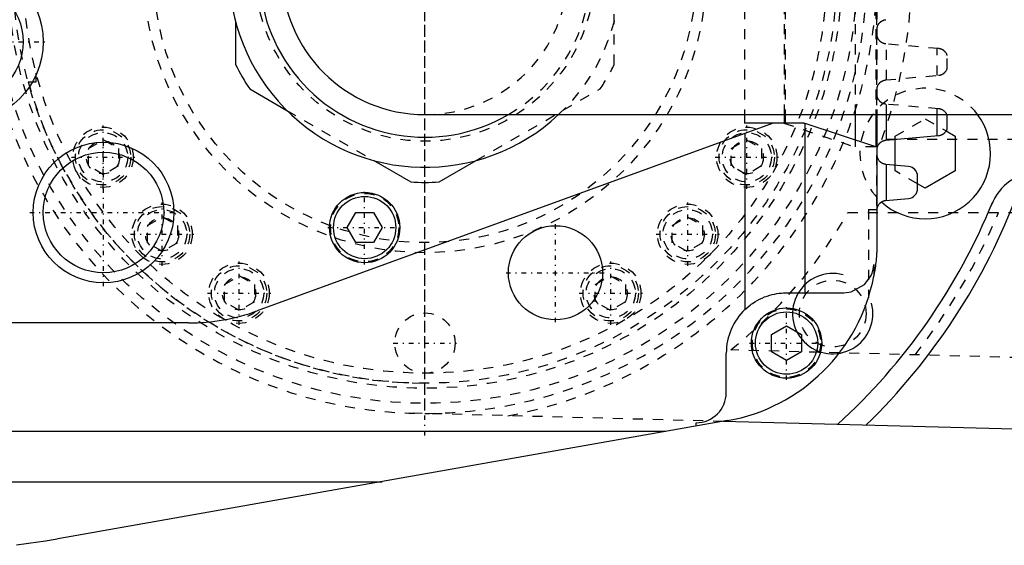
# Model space of a CAD drawing. Extents: x -342 to 171, y -70 to 70.
# Tile 3 of 8: x -210 to -112, y -57 to -5. Entities that reach past the tile are written whole.
import ezdxf

# ---------------------------------------------------------------- set-up
doc = ezdxf.new("R2010")
doc.units = 0
doc.linetypes.add('CENTER', pattern=[1.5, 0.45, -0.5, 0.05, -0.5])
doc.linetypes.add('DASHED', pattern=[2, 1, -1])
for name, color, linetype in [('AM_0', 7, 'CONTINUOUS'), ('AM_10', 7, 'CONTINUOUS'), ('AM_3', 7, 'DASHED'), ('AM_7', 7, 'CENTER')]:
    doc.layers.add(name, color=color, linetype=linetype)

msp = doc.modelspace()

# ---------------------------------------------------------------- linework, layer by layer
at = {"layer": 'AM_0', "color": 7, "linetype": 'CONTINUOUS'}
for p, q in [((-188.85, -4.993), (-188.85, -9.256)), ((-187.441, -11.696), (-183.749, -13.828)), ((-170, -14.25), (-65.45, -14.25)), ((-138.197, -14.25), (-138.197, -15.1)), ((-134.203, -15.1), (-134.203, -14.25)), ((-134.144, -14.25), (-134.144, -15.1)), ((-127.139, -16.803), (-127.139, -14.25)), ((-125.123, -14.25), (-125.123, -17.475)), ((-125, -14.25), (-125, -27)), ((-124.035, -16.79), (-124.035, -14.25)), ((-119, -16.345), (-119, -14.25)), ((-118, -15.649), (-118, -14.358)), ((-135.329, -15.1), (-186.686, -33.793)), ((-132.559, -15.1), (-138.197, -15.1)), ((-132.144, -32), (-132.144, -15.133)), ((-125.123, -17.475), (-132.144, -15.133)), ((-138.136, -16.122), (-138.136, -33.653)), ((-124.114, -16.797), (-118.862, -16.333)), ((-118.104, -15.871), (-117.196, -16.395)), ((-117.196, -16.395), (-117.196, -19.859)), ((-123.196, -19.287), (-123.196, -16.716)), ((-124.98, -18.26), (-124.98, -17.891)), ((-175.101, -18.821), (-171.409, -20.953)), ((-168.591, -20.953), (-164.899, -18.821)), ((-121.863, -19.404), (-124.113, -19.206)), ((-124.035, -22.787), (-124.035, -19.213)), ((-120.95, -21.6), (-120.95, -20.4)), ((-117.196, -19.859), (-120.196, -21.591)), ((-120.196, -21.591), (-120.95, -21.156)), ((-124.113, -22.794), (-121.863, -22.596)), ((-177.732, -25.5), (-176.866, -24)), ((-176.866, -24), (-175.134, -24)), ((-175.134, -24), (-174.268, -25.5)), ((-124.979, -23.7), (-125.001, -23.7)), ((-176.866, -27), (-177.732, -25.5)), ((-174.268, -25.5), (-175.134, -27)), ((-175.134, -27), (-176.866, -27)), ((-125.314, -29.163), (-125.314, -30.35)), ((-134, -32), (-128.31, -32)), ((-193.53, -35), (-233, -35)), ((-135.5, -36.134), (-134, -35.268)), ((-134, -35.268), (-132.5, -36.134)), ((-135.5, -37.866), (-135.5, -36.134)), ((-132.5, -36.134), (-132.5, -37.866)), ((-140, -41.94), (-140, -38)), ((-134, -38.732), (-135.5, -37.866)), ((-132.5, -37.866), (-134, -38.732)), ((-139.867, -44.725), (-206.349, -56.476)), ((-143, -45.279), (-143, -44.94)), ((-1.284, -48.483), (-140.3, -44.802)), ((-146.023, -45.813), (-254.215, -45.813)), ((-267.141, -50.806), (-174.273, -50.806))]:
    msp.add_line(p, q, dxfattribs=at)
for points in [[(-118, -14.358, 0), (-118, -14.358, 0), (-118, -14.357, 0), (-118.001, -14.355, 0), (-118.002, -14.353, 0), (-118.002, -14.352, 0), (-118.003, -14.348, 0), (-118.005, -14.344, 0), (-118.007, -14.339, 0), (-118.009, -14.333, 0), (-118.011, -14.327, 0), (-118.012, -14.324, 0), (-118.013, -14.32, 0), (-118.016, -14.313, 0), (-118.019, -14.306, 0), (-118.022, -14.298, 0), (-118.025, -14.29, 0), (-118.028, -14.282, 0), (-118.03, -14.278, 0), (-118.032, -14.273, 0), (-118.036, -14.264, 0), (-118.04, -14.255, 0), (-118.042, -14.251, 0)], [(-132.144, -15.133, 0), (-132.147, -15.133, 0), (-132.155, -15.131, 0), (-132.164, -15.129, 0), (-132.17, -15.128, 0), (-132.176, -15.127, 0), (-132.189, -15.125, 0), (-132.205, -15.123, 0), (-132.222, -15.121, 0), (-132.241, -15.119, 0), (-132.263, -15.117, 0), (-132.274, -15.117, 0), (-132.286, -15.116, 0), (-132.311, -15.114, 0), (-132.338, -15.112, 0), (-132.367, -15.11, 0), (-132.397, -15.108, 0), (-132.43, -15.106, 0), (-132.447, -15.105, 0), (-132.464, -15.105, 0), (-132.501, -15.103, 0), (-132.539, -15.101, 0), (-132.559, -15.1, 0)], [(-118.862, -16.333, 0), (-118.854, -16.332, 0), (-118.839, -16.331, 0), (-118.823, -16.329, 0), (-118.816, -16.328, 0), (-118.808, -16.327, 0), (-118.793, -16.325, 0), (-118.777, -16.322, 0), (-118.762, -16.319, 0), (-118.747, -16.316, 0), (-118.732, -16.313, 0), (-118.724, -16.311, 0), (-118.717, -16.309, 0), (-118.702, -16.306, 0), (-118.688, -16.302, 0), (-118.673, -16.298, 0), (-118.659, -16.294, 0), (-118.644, -16.289, 0), (-118.637, -16.287, 0), (-118.63, -16.284, 0), (-118.616, -16.28, 0), (-118.602, -16.275, 0), (-118.595, -16.272, 0), (-118.588, -16.269, 0), (-118.575, -16.264, 0), (-118.562, -16.258, 0), (-118.555, -16.256, 0), (-118.548, -16.253, 0), (-118.535, -16.247, 0), (-118.523, -16.241, 0), (-118.51, -16.235, 0), (-118.498, -16.229, 0), (-118.485, -16.223, 0), (-118.479, -16.219, 0), (-118.473, -16.216, 0), (-118.462, -16.21, 0), (-118.45, -16.203, 0), (-118.439, -16.196, 0), (-118.428, -16.19, 0), (-118.417, -16.183, 0), (-118.411, -16.179, 0), (-118.406, -16.176, 0), (-118.395, -16.169, 0), (-118.384, -16.162, 0), (-118.374, -16.154, 0), (-118.364, -16.147, 0), (-118.354, -16.14, 0), (-118.348, -16.136, 0), (-118.344, -16.132, 0), (-118.334, -16.124, 0), (-118.324, -16.117, 0), (-118.314, -16.109, 0), (-118.305, -16.101, 0), (-118.296, -16.093, 0), (-118.291, -16.089, 0), (-118.287, -16.085, 0), (-118.278, -16.077, 0), (-118.269, -16.069, 0), (-118.239, -16.04, 0), (-118.215, -16.015, 0), (-118.192, -15.99, 0), (-118.151, -15.938, 0), (-118.115, -15.886, 0), (-118.083, -15.836, 0), (-118.057, -15.788, 0), (-118.045, -15.761, 0), (-118.041, -15.754, 0), (-118.038, -15.747, 0), (-118.036, -15.743, 0), (-118.035, -15.74, 0), (-118.032, -15.733, 0), (-118.029, -15.726, 0), (-118.027, -15.723, 0), (-118.026, -15.719, 0), (-118.023, -15.713, 0), (-118.021, -15.707, 0), (-118.02, -15.704, 0), (-118.018, -15.701, 0), (-118.016, -15.695, 0), (-118.014, -15.689, 0), (-118.012, -15.684, 0), (-118.01, -15.679, 0), (-118.009, -15.674, 0), (-118.008, -15.672, 0), (-118.007, -15.67, 0), (-118.005, -15.665, 0), (-118.004, -15.662, 0), (-118.003, -15.658, 0), (-118.002, -15.656, 0), (-118.001, -15.653, 0), (-118.001, -15.652, 0), (-118.001, -15.651, 0), (-118, -15.65, 0), (-118, -15.649, 0), (-118, -15.649, 0)], [(-124.98, -17.891, 0), (-124.981, -17.884, 0), (-124.983, -17.871, 0), (-124.984, -17.857, 0), (-124.985, -17.85, 0), (-124.986, -17.843, 0), (-124.987, -17.828, 0), (-124.988, -17.814, 0), (-124.989, -17.799, 0), (-124.99, -17.783, 0), (-124.99, -17.768, 0), (-124.99, -17.76, 0), (-124.99, -17.751, 0), (-124.99, -17.735, 0), (-124.989, -17.72, 0), (-124.989, -17.705, 0), (-124.988, -17.69, 0), (-124.987, -17.675, 0), (-124.986, -17.668, 0), (-124.986, -17.661, 0), (-124.984, -17.647, 0), (-124.982, -17.633, 0), (-124.982, -17.626, 0), (-124.981, -17.619, 0), (-124.979, -17.606, 0), (-124.976, -17.592, 0), (-124.975, -17.586, 0), (-124.974, -17.579, 0), (-124.972, -17.566, 0), (-124.969, -17.553, 0), (-124.966, -17.54, 0), (-124.963, -17.527, 0), (-124.96, -17.514, 0), (-124.958, -17.508, 0), (-124.956, -17.502, 0), (-124.953, -17.489, 0), (-124.949, -17.476, 0), (-124.945, -17.464, 0), (-124.941, -17.452, 0), (-124.937, -17.439, 0), (-124.935, -17.433, 0), (-124.933, -17.427, 0), (-124.928, -17.414, 0), (-124.924, -17.402, 0), (-124.906, -17.36, 0), (-124.87, -17.288, 0), (-124.828, -17.219, 0), (-124.805, -17.186, 0), (-124.801, -17.18, 0), (-124.792, -17.17, 0), (-124.784, -17.159, 0), (-124.78, -17.154, 0), (-124.776, -17.148, 0), (-124.767, -17.138, 0), (-124.758, -17.127, 0), (-124.749, -17.117, 0), (-124.74, -17.107, 0), (-124.731, -17.097, 0), (-124.726, -17.092, 0), (-124.721, -17.087, 0), (-124.712, -17.077, 0), (-124.702, -17.068, 0), (-124.692, -17.058, 0), (-124.682, -17.048, 0), (-124.672, -17.039, 0), (-124.666, -17.034, 0), (-124.661, -17.03, 0), (-124.65, -17.02, 0), (-124.639, -17.011, 0), (-124.628, -17.002, 0), (-124.616, -16.993, 0), (-124.605, -16.984, 0), (-124.599, -16.98, 0), (-124.593, -16.975, 0), (-124.58, -16.966, 0), (-124.568, -16.958, 0), (-124.555, -16.95, 0), (-124.543, -16.941, 0), (-124.53, -16.933, 0), (-124.523, -16.929, 0), (-124.516, -16.925, 0), (-124.503, -16.918, 0), (-124.49, -16.91, 0), (-124.476, -16.903, 0), (-124.462, -16.896, 0), (-124.448, -16.889, 0), (-124.441, -16.885, 0), (-124.434, -16.882, 0), (-124.419, -16.875, 0), (-124.405, -16.869, 0), (-124.397, -16.866, 0), (-124.39, -16.863, 0), (-124.375, -16.857, 0), (-124.36, -16.851, 0), (-124.352, -16.849, 0), (-124.345, -16.846, 0), (-124.33, -16.841, 0), (-124.314, -16.836, 0), (-124.299, -16.831, 0), (-124.283, -16.827, 0), (-124.267, -16.823, 0), (-124.259, -16.821, 0), (-124.251, -16.819, 0), (-124.236, -16.815, 0), (-124.22, -16.812, 0), (-124.204, -16.809, 0), (-124.187, -16.806, 0), (-124.171, -16.803, 0), (-124.163, -16.802, 0), (-124.155, -16.801, 0), (-124.139, -16.799, 0), (-124.123, -16.797, 0), (-124.114, -16.797, 0)], [(-124.113, -19.206, 0), (-124.12, -19.206, 0), (-124.135, -19.204, 0), (-124.149, -19.202, 0), (-124.157, -19.202, 0), (-124.164, -19.201, 0), (-124.178, -19.198, 0), (-124.193, -19.196, 0), (-124.207, -19.193, 0), (-124.222, -19.19, 0), (-124.236, -19.187, 0), (-124.243, -19.186, 0), (-124.25, -19.184, 0), (-124.264, -19.181, 0), (-124.278, -19.177, 0), (-124.292, -19.173, 0), (-124.306, -19.169, 0), (-124.32, -19.165, 0), (-124.327, -19.162, 0), (-124.334, -19.16, 0), (-124.347, -19.155, 0), (-124.361, -19.151, 0), (-124.368, -19.148, 0), (-124.374, -19.145, 0), (-124.388, -19.14, 0), (-124.401, -19.135, 0), (-124.407, -19.132, 0), (-124.414, -19.129, 0), (-124.427, -19.123, 0), (-124.44, -19.117, 0), (-124.452, -19.111, 0), (-124.465, -19.105, 0), (-124.477, -19.098, 0), (-124.483, -19.095, 0), (-124.489, -19.092, 0), (-124.501, -19.085, 0), (-124.513, -19.078, 0), (-124.525, -19.071, 0), (-124.537, -19.063, 0), (-124.548, -19.056, 0), (-124.554, -19.052, 0), (-124.56, -19.049, 0), (-124.571, -19.041, 0), (-124.582, -19.033, 0), (-124.593, -19.025, 0), (-124.603, -19.018, 0), (-124.614, -19.009, 0), (-124.619, -19.005, 0), (-124.624, -19.001, 0), (-124.634, -18.993, 0), (-124.644, -18.985, 0), (-124.654, -18.976, 0), (-124.663, -18.968, 0), (-124.673, -18.96, 0), (-124.677, -18.955, 0), (-124.682, -18.951, 0), (-124.691, -18.942, 0), (-124.7, -18.934, 0), (-124.708, -18.925, 0), (-124.717, -18.916, 0), (-124.725, -18.907, 0), (-124.73, -18.903, 0), (-124.734, -18.898, 0), (-124.742, -18.889, 0), (-124.75, -18.88, 0), (-124.754, -18.875, 0), (-124.777, -18.847, 0), (-124.82, -18.787, 0), (-124.859, -18.725, 0), (-124.892, -18.66, 0), (-124.909, -18.621, 0), (-124.913, -18.61, 0), (-124.917, -18.599, 0), (-124.92, -18.593, 0), (-124.922, -18.588, 0), (-124.926, -18.576, 0), (-124.93, -18.565, 0), (-124.933, -18.554, 0), (-124.937, -18.542, 0), (-124.941, -18.531, 0), (-124.942, -18.525, 0), (-124.944, -18.519, 0), (-124.947, -18.508, 0), (-124.95, -18.496, 0), (-124.952, -18.49, 0), (-124.953, -18.484, 0), (-124.956, -18.473, 0), (-124.959, -18.461, 0), (-124.96, -18.455, 0), (-124.961, -18.449, 0), (-124.963, -18.437, 0), (-124.966, -18.425, 0), (-124.968, -18.412, 0), (-124.97, -18.4, 0), (-124.971, -18.387, 0), (-124.972, -18.381, 0), (-124.973, -18.375, 0), (-124.974, -18.362, 0), (-124.976, -18.349, 0), (-124.977, -18.336, 0), (-124.978, -18.323, 0), (-124.979, -18.309, 0), (-124.979, -18.302, 0), (-124.979, -18.295, 0), (-124.98, -18.281, 0), (-124.98, -18.267, 0), (-124.98, -18.26, 0)], [(-124.979, -23.7, 0), (-124.979, -23.693, 0), (-124.978, -23.68, 0), (-124.977, -23.667, 0), (-124.977, -23.661, 0), (-124.976, -23.654, 0), (-124.975, -23.642, 0), (-124.974, -23.629, 0), (-124.972, -23.617, 0), (-124.97, -23.605, 0), (-124.968, -23.593, 0), (-124.968, -23.587, 0), (-124.967, -23.581, 0), (-124.964, -23.569, 0), (-124.962, -23.557, 0), (-124.96, -23.545, 0), (-124.957, -23.534, 0), (-124.955, -23.522, 0), (-124.953, -23.516, 0), (-124.952, -23.511, 0), (-124.949, -23.499, 0), (-124.946, -23.488, 0), (-124.944, -23.482, 0), (-124.943, -23.477, 0), (-124.939, -23.465, 0), (-124.936, -23.454, 0), (-124.934, -23.449, 0), (-124.932, -23.443, 0), (-124.929, -23.432, 0), (-124.925, -23.421, 0), (-124.91, -23.383, 0), (-124.881, -23.319, 0), (-124.848, -23.256, 0), (-124.809, -23.196, 0), (-124.766, -23.139, 0), (-124.743, -23.112, 0), (-124.718, -23.085, 0), (-124.689, -23.055, 0), (-124.68, -23.047, 0), (-124.671, -23.039, 0), (-124.666, -23.035, 0), (-124.662, -23.031, 0), (-124.652, -23.022, 0), (-124.643, -23.014, 0), (-124.633, -23.006, 0), (-124.623, -22.998, 0), (-124.613, -22.99, 0), (-124.608, -22.986, 0), (-124.603, -22.982, 0), (-124.593, -22.975, 0), (-124.582, -22.967, 0), (-124.572, -22.96, 0), (-124.561, -22.952, 0), (-124.55, -22.945, 0), (-124.544, -22.941, 0), (-124.539, -22.938, 0), (-124.527, -22.931, 0), (-124.516, -22.924, 0), (-124.504, -22.917, 0), (-124.492, -22.91, 0), (-124.481, -22.904, 0), (-124.475, -22.9, 0), (-124.469, -22.897, 0), (-124.456, -22.891, 0), (-124.444, -22.885, 0), (-124.432, -22.879, 0), (-124.419, -22.873, 0), (-124.406, -22.868, 0), (-124.4, -22.865, 0), (-124.394, -22.862, 0), (-124.381, -22.857, 0), (-124.368, -22.852, 0), (-124.361, -22.85, 0), (-124.355, -22.847, 0), (-124.341, -22.843, 0), (-124.328, -22.838, 0), (-124.321, -22.836, 0), (-124.315, -22.834, 0), (-124.301, -22.83, 0), (-124.288, -22.826, 0), (-124.274, -22.822, 0), (-124.26, -22.818, 0), (-124.246, -22.815, 0), (-124.24, -22.813, 0), (-124.233, -22.812, 0), (-124.219, -22.809, 0), (-124.205, -22.806, 0), (-124.191, -22.804, 0), (-124.177, -22.801, 0), (-124.163, -22.799, 0), (-124.156, -22.798, 0), (-124.148, -22.797, 0), (-124.134, -22.796, 0), (-124.12, -22.794, 0), (-124.113, -22.794, 0)], [(-125, -27, 0), (-125, -27.016, 0), (-125, -27.047, 0), (-125, -27.078, 0), (-125, -27.094, 0), (-125, -27.109, 0), (-125.001, -27.14, 0), (-125.001, -27.172, 0), (-125.001, -27.203, 0), (-125.002, -27.234, 0), (-125.002, -27.265, 0), (-125.002, -27.281, 0), (-125.002, -27.296, 0), (-125.003, -27.328, 0), (-125.004, -27.359, 0), (-125.004, -27.39, 0), (-125.005, -27.421, 0), (-125.006, -27.452, 0), (-125.006, -27.468, 0), (-125.006, -27.484, 0), (-125.007, -27.515, 0), (-125.008, -27.546, 0), (-125.009, -27.561, 0), (-125.009, -27.577, 0), (-125.01, -27.608, 0), (-125.011, -27.639, 0), (-125.012, -27.655, 0), (-125.012, -27.671, 0), (-125.014, -27.702, 0), (-125.015, -27.733, 0), (-125.016, -27.764, 0), (-125.018, -27.795, 0), (-125.019, -27.826, 0), (-125.02, -27.842, 0), (-125.02, -27.858, 0), (-125.022, -27.889, 0), (-125.024, -27.92, 0), (-125.025, -27.951, 0), (-125.027, -27.982, 0), (-125.029, -28.013, 0), (-125.029, -28.029, 0), (-125.03, -28.045, 0), (-125.032, -28.076, 0), (-125.034, -28.107, 0), (-125.036, -28.138, 0), (-125.038, -28.169, 0), (-125.04, -28.2, 0), (-125.041, -28.216, 0), (-125.042, -28.231, 0), (-125.044, -28.263, 0), (-125.047, -28.294, 0), (-125.055, -28.403, 0), (-125.07, -28.589, 0), (-125.079, -28.682, 0), (-125.088, -28.775, 0), (-125.107, -28.962, 0), (-125.129, -29.148, 0), (-125.152, -29.333, 0), (-125.177, -29.519, 0), (-125.204, -29.704, 0), (-125.219, -29.797, 0), (-125.233, -29.889, 0), (-125.264, -30.074, 0), (-125.297, -30.258, 0), (-125.314, -30.35, 0)], [(-128.31, -32, 0), (-127.56, -31.905, 0), (-126.247, -31.178, 0), (-125.703, -30.485, 0), (-125.588, -30.26, 0), (-125.491, -30.027, 0), (-125.45, -29.907, 0), (-125.415, -29.786, 0), (-125.38, -29.643, 0), (-125.371, -29.602, 0), (-125.363, -29.56, 0), (-125.359, -29.539, 0), (-125.355, -29.519, 0), (-125.348, -29.477, 0), (-125.342, -29.436, 0), (-125.336, -29.394, 0), (-125.331, -29.352, 0), (-125.326, -29.31, 0), (-125.324, -29.289, 0), (-125.322, -29.268, 0), (-125.32, -29.244, 0), (-125.319, -29.237, 0), (-125.319, -29.23, 0), (-125.319, -29.226, 0), (-125.318, -29.223, 0), (-125.318, -29.216, 0), (-125.317, -29.209, 0), (-125.317, -29.202, 0), (-125.316, -29.195, 0), (-125.316, -29.188, 0), (-125.316, -29.184, 0), (-125.315, -29.181, 0), (-125.315, -29.174, 0), (-125.315, -29.167, 0), (-125.314, -29.163, 0)], [(-138.136, -33.653, 0), (-138.036, -33.56, 0), (-137.831, -33.383, 0), (-137.62, -33.215, 0), (-137.513, -33.136, 0), (-137.403, -33.058, 0), (-137.173, -32.908, 0), (-136.934, -32.766, 0), (-136.687, -32.635, 0), (-136.434, -32.516, 0), (-136.179, -32.41, 0), (-136.051, -32.361, 0), (-135.923, -32.317, 0), (-135.671, -32.237, 0), (-135.423, -32.171, 0), (-135.183, -32.118, 0), (-134.954, -32.076, 0), (-134.731, -32.045, 0), (-134.622, -32.032, 0), (-134.514, -32.022, 0), (-134.303, -32.008, 0), (-134.099, -32.001, 0), (-134, -32, 0)], [(-206.349, -56.476, 0), (-206.827, -56.559, 0), (-207.785, -56.719, 0), (-208.744, -56.869, 0), (-209.224, -56.941, 0), (-209.704, -57.01, 0), (-210.665, -57.142, 0)]]:
    msp.add_polyline3d(points, dxfattribs=at)
for centre, radius in [((-216, -7), 8), ((-216, -7), 6), ((-202, -24), 7), ((-202, -24), 6), ((-176, -25.5), 3.5), ((-176, -25.5), 3.1), ((-157, -30), 4.689), ((-134, -37), 3.5), ((-134, -37), 3.1)]:
    msp.add_circle(centre, radius, dxfattribs=at)
for centre, radius, start, end in [((-170, 0), 19.5, 46.95092, 313.04908), ((-170, 0), 16.5, 59.72736, 300.27264), ((-170, 0), 14.25, 90, 270), ((-170, 0), 21, 206.15315, 213.84685), ((-120.196, -18.127), 6.5, 227.88292, 36.61763), ((-121.95, -20.4), 1, 0, 84.98547), ((-108.92, -25), 5, 90, 159.20634), ((-170, 0), 21, 266.15315, 273.84685), ((-170, 0), 63, 314.18338, 339.56122), ((-121.95, -21.6), 1, 275.01453, 0), ((-170, 0), 61, 312.32031, 337.86087), ((-143, -27), 18, 280.02335, 349.27471), ((-193.53, -15), 20, 270, 290.01097), ((-134, -38), 6, 133.5733, 180), ((-143, -41.94), 3, 270, 0)]:
    msp.add_arc(centre, radius, start, end, dxfattribs=at)
at = {"layer": 'AM_10', "color": 7, "linetype": 'CONTINUOUS'}
msp.add_arc((-129.4, -34.068), 4, 75, 15, dxfattribs=at)
at = {"layer": 'AM_3', "color": 6, "linetype": 'DASHED'}
for p, q in [((-125.035, 23.7), (-125.035, -23.7)), ((-125.035, 23.7), (-125.035, -23.7)), ((-138.197, 14.25), (-138.197, -14.25)), ((-134.203, -14.25), (-134.203, 14.25)), ((-134.144, 14.25), (-134.144, -14.25)), ((-127.139, -14.25), (-127.139, 14.25)), ((-125.123, 14.25), (-125.123, -14.25)), ((-125, 14.25), (-125, -14.25)), ((-151.15, -9.256), (-151.15, 9.256)), ((-188.85, 4.993), (-188.85, -4.993)), ((-124.98, -6.392), (-124.98, -5.891)), ((-118.862, -7.674), (-124.114, -7.21)), ((-124.035, -10.79), (-124.035, -7.217)), ((-119, -10.345), (-119, -7.662)), ((-118, -9.649), (-118, -8.358)), ((-208.7, -11), (-208.7, -10.115)), ((-124.114, -10.797), (-118.862, -10.333)), ((-209.497, -11), (-208.7, -11)), ((-164.899, -18.821), (-152.559, -11.696)), ((-124.98, -12.392), (-124.98, -11.891)), ((-118.862, -13.674), (-124.114, -13.21)), ((-124.035, -14.25), (-124.035, -13.217)), ((-119, -14.25), (-119, -13.662)), ((-183.749, -13.828), (-175.101, -18.821)), ((-123.196, -16.395), (-120.196, -14.663)), ((-120.196, -14.663), (-118.104, -15.871)), ((-134.26, -15.1), (-127.139, -17.475)), ((-123.196, -16.716), (-123.196, -16.395)), ((-203.5, -17.634), (-202, -16.768)), ((-203.5, -19.366), (-203.5, -17.634)), ((-202, -16.768), (-200.5, -17.634)), ((-200.5, -17.634), (-200.5, -19.366)), ((-139.5, -17.634), (-138, -16.768)), ((-139.5, -19.366), (-139.5, -17.634)), ((-138, -16.768), (-136.5, -17.634)), ((-136.5, -17.634), (-136.5, -19.366)), ((-127.139, -17.475), (-127.139, -16.803)), ((-125.123, -17.475), (-127.139, -17.475)), ((-69, -16.735), (-124.521, -16.735)), ((-202, -20.232), (-203.5, -19.366)), ((-200.5, -19.366), (-202, -20.232)), ((-138, -20.232), (-139.5, -19.366)), ((-136.5, -19.366), (-138, -20.232)), ((-123.196, -19.859), (-123.196, -19.287)), ((-120.95, -21.156), (-123.196, -19.859)), ((-197.621, -25.286), (-196.121, -24.42)), ((-196.121, -24.42), (-194.621, -25.286)), ((-145.379, -25.286), (-143.879, -24.42)), ((-143.879, -24.42), (-142.379, -25.286)), ((-127.903, -24.005), (-66.819, -24.005)), ((-125.855, -23.7), (-125.001, -23.7)), ((-125.855, -23.7), (-125.855, -32.483)), ((-197.621, -27.018), (-197.621, -25.286)), ((-194.621, -25.286), (-194.621, -27.018)), ((-145.379, -27.018), (-145.379, -25.286)), ((-142.379, -25.286), (-142.379, -27.018)), ((-196.121, -27.884), (-197.621, -27.018)), ((-194.621, -27.018), (-196.121, -27.884)), ((-143.879, -27.884), (-145.379, -27.018)), ((-142.379, -27.018), (-143.879, -27.884)), ((-189.963, -31.155), (-188.463, -30.289)), ((-188.463, -30.289), (-186.963, -31.155)), ((-153.037, -31.155), (-151.537, -30.289)), ((-151.537, -30.289), (-150.037, -31.155)), ((-189.963, -32.887), (-189.963, -31.155)), ((-186.963, -31.155), (-186.963, -32.887)), ((-153.037, -32.887), (-153.037, -31.155)), ((-150.037, -31.155), (-150.037, -32.887)), ((-188.463, -33.754), (-189.963, -32.887)), ((-186.963, -32.887), (-188.463, -33.754)), ((-151.537, -33.754), (-153.037, -32.887)), ((-150.037, -32.887), (-151.537, -33.754)), ((-58.777, -39.828), (-139.539, -37.69)), ((-140.3, -44.802), (-171.165, -43.985))]:
    msp.add_line(p, q, dxfattribs=at)
for points in [[(-124.98, -5.891, 0), (-124.981, -5.884, 0), (-124.983, -5.871, 0), (-124.984, -5.857, 0), (-124.985, -5.85, 0), (-124.986, -5.843, 0), (-124.987, -5.828, 0), (-124.988, -5.814, 0), (-124.989, -5.799, 0), (-124.99, -5.783, 0), (-124.99, -5.768, 0), (-124.99, -5.76, 0), (-124.99, -5.751, 0), (-124.99, -5.735, 0), (-124.989, -5.72, 0), (-124.989, -5.705, 0), (-124.988, -5.69, 0), (-124.987, -5.675, 0), (-124.986, -5.668, 0), (-124.986, -5.661, 0), (-124.984, -5.647, 0), (-124.982, -5.633, 0), (-124.982, -5.626, 0), (-124.981, -5.619, 0), (-124.979, -5.606, 0), (-124.976, -5.592, 0), (-124.975, -5.586, 0), (-124.974, -5.579, 0), (-124.972, -5.566, 0), (-124.969, -5.553, 0), (-124.966, -5.54, 0), (-124.963, -5.527, 0), (-124.96, -5.514, 0), (-124.958, -5.508, 0), (-124.956, -5.502, 0), (-124.953, -5.489, 0), (-124.949, -5.476, 0), (-124.945, -5.464, 0), (-124.941, -5.452, 0), (-124.937, -5.439, 0), (-124.935, -5.433, 0), (-124.933, -5.427, 0), (-124.928, -5.414, 0), (-124.924, -5.402, 0), (-124.906, -5.36, 0), (-124.87, -5.288, 0), (-124.828, -5.219, 0), (-124.805, -5.186, 0), (-124.801, -5.18, 0), (-124.792, -5.17, 0), (-124.784, -5.159, 0), (-124.78, -5.154, 0), (-124.776, -5.148, 0), (-124.767, -5.138, 0), (-124.758, -5.127, 0), (-124.749, -5.117, 0), (-124.74, -5.107, 0), (-124.731, -5.097, 0), (-124.726, -5.092, 0), (-124.721, -5.087, 0), (-124.712, -5.077, 0), (-124.702, -5.068, 0), (-124.692, -5.058, 0), (-124.682, -5.048, 0), (-124.672, -5.039, 0), (-124.666, -5.034, 0), (-124.661, -5.03, 0), (-124.65, -5.02, 0), (-124.639, -5.011, 0), (-124.628, -5.002, 0), (-124.616, -4.993, 0), (-124.605, -4.984, 0), (-124.599, -4.979, 0), (-124.593, -4.975, 0), (-124.58, -4.966, 0), (-124.568, -4.958, 0), (-124.555, -4.95, 0), (-124.543, -4.941, 0), (-124.53, -4.933, 0), (-124.523, -4.929, 0), (-124.516, -4.925, 0), (-124.503, -4.918, 0), (-124.49, -4.91, 0), (-124.476, -4.903, 0), (-124.462, -4.896, 0), (-124.448, -4.889, 0), (-124.441, -4.885, 0), (-124.434, -4.882, 0), (-124.419, -4.875, 0), (-124.405, -4.869, 0), (-124.397, -4.866, 0), (-124.39, -4.863, 0), (-124.375, -4.857, 0), (-124.36, -4.851, 0), (-124.352, -4.849, 0), (-124.345, -4.846, 0), (-124.329, -4.841, 0), (-124.314, -4.836, 0), (-124.299, -4.831, 0), (-124.283, -4.827, 0), (-124.267, -4.823, 0), (-124.259, -4.821, 0), (-124.251, -4.819, 0), (-124.236, -4.815, 0), (-124.22, -4.812, 0), (-124.204, -4.809, 0), (-124.187, -4.806, 0), (-124.171, -4.803, 0), (-124.163, -4.802, 0), (-124.155, -4.801, 0), (-124.139, -4.799, 0), (-124.123, -4.797, 0), (-124.114, -4.797, 0)], [(-124.114, -7.21, 0), (-124.121, -7.21, 0), (-124.135, -7.208, 0), (-124.148, -7.207, 0), (-124.155, -7.206, 0), (-124.161, -7.205, 0), (-124.175, -7.203, 0), (-124.188, -7.201, 0), (-124.201, -7.199, 0), (-124.215, -7.196, 0), (-124.228, -7.193, 0), (-124.234, -7.192, 0), (-124.241, -7.191, 0), (-124.254, -7.187, 0), (-124.267, -7.184, 0), (-124.28, -7.181, 0), (-124.293, -7.177, 0), (-124.306, -7.173, 0), (-124.312, -7.172, 0), (-124.319, -7.17, 0), (-124.331, -7.165, 0), (-124.344, -7.161, 0), (-124.35, -7.159, 0), (-124.357, -7.157, 0), (-124.369, -7.152, 0), (-124.381, -7.147, 0), (-124.387, -7.145, 0), (-124.394, -7.142, 0), (-124.406, -7.137, 0), (-124.418, -7.132, 0), (-124.43, -7.127, 0), (-124.442, -7.121, 0), (-124.453, -7.116, 0), (-124.459, -7.113, 0), (-124.465, -7.11, 0), (-124.476, -7.104, 0), (-124.488, -7.098, 0), (-124.499, -7.092, 0), (-124.51, -7.085, 0), (-124.521, -7.079, 0), (-124.526, -7.076, 0), (-124.532, -7.072, 0), (-124.543, -7.066, 0), (-124.553, -7.059, 0), (-124.564, -7.052, 0), (-124.574, -7.045, 0), (-124.584, -7.038, 0), (-124.589, -7.034, 0), (-124.594, -7.031, 0), (-124.604, -7.024, 0), (-124.614, -7.016, 0), (-124.623, -7.009, 0), (-124.633, -7.001, 0), (-124.642, -6.994, 0), (-124.647, -6.99, 0), (-124.651, -6.986, 0), (-124.66, -6.978, 0), (-124.669, -6.971, 0), (-124.698, -6.943, 0), (-124.722, -6.919, 0), (-124.745, -6.894, 0), (-124.788, -6.842, 0), (-124.828, -6.788, 0), (-124.863, -6.731, 0), (-124.894, -6.673, 0), (-124.92, -6.613, 0), (-124.932, -6.582, 0), (-124.943, -6.552, 0), (-124.954, -6.516, 0), (-124.957, -6.505, 0), (-124.959, -6.495, 0), (-124.961, -6.489, 0), (-124.962, -6.484, 0), (-124.965, -6.474, 0), (-124.967, -6.463, 0), (-124.969, -6.452, 0), (-124.971, -6.442, 0), (-124.974, -6.431, 0), (-124.975, -6.425, 0), (-124.976, -6.42, 0), (-124.977, -6.409, 0), (-124.979, -6.398, 0), (-124.98, -6.392, 0)], [(-118, -8.358, 0), (-118, -8.358, 0), (-118, -8.357, 0), (-118.001, -8.356, 0), (-118.001, -8.355, 0), (-118.001, -8.354, 0), (-118.002, -8.351, 0), (-118.003, -8.349, 0), (-118.004, -8.345, 0), (-118.005, -8.342, 0), (-118.007, -8.337, 0), (-118.008, -8.335, 0), (-118.009, -8.333, 0), (-118.01, -8.328, 0), (-118.012, -8.323, 0), (-118.014, -8.318, 0), (-118.016, -8.312, 0), (-118.018, -8.306, 0), (-118.02, -8.303, 0), (-118.021, -8.3, 0), (-118.023, -8.294, 0), (-118.026, -8.288, 0), (-118.027, -8.284, 0), (-118.029, -8.281, 0), (-118.032, -8.274, 0), (-118.035, -8.267, 0), (-118.036, -8.264, 0), (-118.038, -8.26, 0), (-118.041, -8.253, 0), (-118.045, -8.246, 0), (-118.057, -8.219, 0), (-118.083, -8.171, 0), (-118.115, -8.121, 0), (-118.151, -8.069, 0), (-118.192, -8.017, 0), (-118.215, -7.992, 0), (-118.239, -7.967, 0), (-118.269, -7.938, 0), (-118.278, -7.93, 0), (-118.287, -7.922, 0), (-118.291, -7.918, 0), (-118.296, -7.914, 0), (-118.305, -7.906, 0), (-118.314, -7.898, 0), (-118.324, -7.89, 0), (-118.334, -7.883, 0), (-118.344, -7.875, 0), (-118.348, -7.871, 0), (-118.354, -7.867, 0), (-118.364, -7.86, 0), (-118.374, -7.853, 0), (-118.384, -7.845, 0), (-118.395, -7.838, 0), (-118.406, -7.831, 0), (-118.411, -7.828, 0), (-118.417, -7.824, 0), (-118.428, -7.817, 0), (-118.439, -7.811, 0), (-118.45, -7.804, 0), (-118.462, -7.797, 0), (-118.473, -7.791, 0), (-118.479, -7.788, 0), (-118.485, -7.784, 0), (-118.498, -7.778, 0), (-118.51, -7.772, 0), (-118.523, -7.766, 0), (-118.535, -7.76, 0), (-118.548, -7.754, 0), (-118.555, -7.751, 0), (-118.562, -7.749, 0), (-118.575, -7.743, 0), (-118.588, -7.738, 0), (-118.595, -7.735, 0), (-118.602, -7.732, 0), (-118.616, -7.727, 0), (-118.63, -7.723, 0), (-118.637, -7.72, 0), (-118.644, -7.718, 0), (-118.659, -7.713, 0), (-118.673, -7.709, 0), (-118.688, -7.705, 0), (-118.702, -7.701, 0), (-118.717, -7.698, 0), (-118.724, -7.696, 0), (-118.732, -7.694, 0), (-118.747, -7.691, 0), (-118.762, -7.688, 0), (-118.777, -7.685, 0), (-118.793, -7.682, 0), (-118.808, -7.68, 0), (-118.816, -7.679, 0), (-118.823, -7.678, 0), (-118.839, -7.676, 0), (-118.854, -7.675, 0), (-118.862, -7.674, 0)], [(-118.862, -10.333, 0), (-118.854, -10.332, 0), (-118.839, -10.331, 0), (-118.823, -10.329, 0), (-118.816, -10.328, 0), (-118.808, -10.327, 0), (-118.793, -10.325, 0), (-118.777, -10.322, 0), (-118.762, -10.319, 0), (-118.747, -10.316, 0), (-118.732, -10.313, 0), (-118.724, -10.311, 0), (-118.717, -10.309, 0), (-118.702, -10.306, 0), (-118.688, -10.302, 0), (-118.673, -10.298, 0), (-118.659, -10.294, 0), (-118.644, -10.289, 0), (-118.637, -10.287, 0), (-118.63, -10.284, 0), (-118.616, -10.28, 0), (-118.602, -10.275, 0), (-118.595, -10.272, 0), (-118.588, -10.269, 0), (-118.575, -10.264, 0), (-118.562, -10.258, 0), (-118.555, -10.256, 0), (-118.548, -10.253, 0), (-118.535, -10.247, 0), (-118.523, -10.241, 0), (-118.51, -10.235, 0), (-118.498, -10.229, 0), (-118.485, -10.223, 0), (-118.479, -10.219, 0), (-118.473, -10.216, 0), (-118.462, -10.21, 0), (-118.45, -10.203, 0), (-118.439, -10.196, 0), (-118.428, -10.19, 0), (-118.417, -10.183, 0), (-118.411, -10.179, 0), (-118.406, -10.176, 0), (-118.395, -10.169, 0), (-118.384, -10.162, 0), (-118.374, -10.154, 0), (-118.364, -10.147, 0), (-118.354, -10.14, 0), (-118.348, -10.136, 0), (-118.344, -10.132, 0), (-118.334, -10.124, 0), (-118.324, -10.117, 0), (-118.314, -10.109, 0), (-118.305, -10.101, 0), (-118.296, -10.093, 0), (-118.291, -10.089, 0), (-118.287, -10.085, 0), (-118.278, -10.077, 0), (-118.269, -10.069, 0), (-118.239, -10.04, 0), (-118.215, -10.015, 0), (-118.192, -9.99, 0), (-118.151, -9.938, 0), (-118.115, -9.886, 0), (-118.083, -9.836, 0), (-118.057, -9.788, 0), (-118.045, -9.761, 0), (-118.041, -9.754, 0), (-118.038, -9.747, 0), (-118.036, -9.743, 0), (-118.035, -9.74, 0), (-118.032, -9.733, 0), (-118.029, -9.726, 0), (-118.027, -9.723, 0), (-118.026, -9.719, 0), (-118.023, -9.713, 0), (-118.021, -9.707, 0), (-118.02, -9.704, 0), (-118.018, -9.701, 0), (-118.016, -9.695, 0), (-118.014, -9.689, 0), (-118.012, -9.684, 0), (-118.01, -9.679, 0), (-118.009, -9.674, 0), (-118.008, -9.672, 0), (-118.007, -9.67, 0), (-118.005, -9.665, 0), (-118.004, -9.662, 0), (-118.003, -9.658, 0), (-118.002, -9.656, 0), (-118.001, -9.653, 0), (-118.001, -9.652, 0), (-118.001, -9.651, 0), (-118, -9.65, 0), (-118, -9.649, 0), (-118, -9.649, 0)], [(-124.98, -11.891, 0), (-124.981, -11.884, 0), (-124.983, -11.871, 0), (-124.984, -11.857, 0), (-124.985, -11.85, 0), (-124.986, -11.843, 0), (-124.987, -11.828, 0), (-124.988, -11.814, 0), (-124.989, -11.799, 0), (-124.99, -11.783, 0), (-124.99, -11.768, 0), (-124.99, -11.76, 0), (-124.99, -11.751, 0), (-124.99, -11.735, 0), (-124.989, -11.72, 0), (-124.989, -11.705, 0), (-124.988, -11.69, 0), (-124.987, -11.675, 0), (-124.986, -11.668, 0), (-124.986, -11.661, 0), (-124.984, -11.647, 0), (-124.982, -11.633, 0), (-124.982, -11.626, 0), (-124.981, -11.619, 0), (-124.979, -11.606, 0), (-124.976, -11.592, 0), (-124.975, -11.586, 0), (-124.974, -11.579, 0), (-124.972, -11.566, 0), (-124.969, -11.553, 0), (-124.966, -11.54, 0), (-124.963, -11.527, 0), (-124.96, -11.514, 0), (-124.958, -11.508, 0), (-124.956, -11.502, 0), (-124.953, -11.489, 0), (-124.949, -11.476, 0), (-124.945, -11.464, 0), (-124.941, -11.452, 0), (-124.937, -11.439, 0), (-124.935, -11.433, 0), (-124.933, -11.427, 0), (-124.928, -11.414, 0), (-124.924, -11.402, 0), (-124.906, -11.36, 0), (-124.87, -11.288, 0), (-124.828, -11.219, 0), (-124.805, -11.186, 0), (-124.801, -11.18, 0), (-124.792, -11.17, 0), (-124.784, -11.159, 0), (-124.78, -11.154, 0), (-124.776, -11.148, 0), (-124.767, -11.138, 0), (-124.758, -11.127, 0), (-124.749, -11.117, 0), (-124.74, -11.107, 0), (-124.731, -11.097, 0), (-124.726, -11.092, 0), (-124.721, -11.087, 0), (-124.712, -11.077, 0), (-124.702, -11.068, 0), (-124.692, -11.058, 0), (-124.682, -11.048, 0), (-124.672, -11.039, 0), (-124.666, -11.034, 0), (-124.661, -11.03, 0), (-124.65, -11.02, 0), (-124.639, -11.011, 0), (-124.628, -11.002, 0), (-124.616, -10.993, 0), (-124.605, -10.984, 0), (-124.599, -10.98, 0), (-124.593, -10.975, 0), (-124.58, -10.966, 0), (-124.568, -10.958, 0), (-124.555, -10.95, 0), (-124.543, -10.941, 0), (-124.53, -10.933, 0), (-124.523, -10.929, 0), (-124.516, -10.925, 0), (-124.503, -10.918, 0), (-124.49, -10.91, 0), (-124.476, -10.903, 0), (-124.462, -10.896, 0), (-124.448, -10.889, 0), (-124.441, -10.885, 0), (-124.434, -10.882, 0), (-124.419, -10.875, 0), (-124.405, -10.869, 0), (-124.397, -10.866, 0), (-124.39, -10.863, 0), (-124.375, -10.857, 0), (-124.36, -10.851, 0), (-124.352, -10.849, 0), (-124.345, -10.846, 0), (-124.33, -10.841, 0), (-124.314, -10.836, 0), (-124.299, -10.831, 0), (-124.283, -10.827, 0), (-124.267, -10.823, 0), (-124.259, -10.821, 0), (-124.251, -10.819, 0), (-124.236, -10.815, 0), (-124.22, -10.812, 0), (-124.204, -10.809, 0), (-124.187, -10.806, 0), (-124.171, -10.803, 0), (-124.163, -10.802, 0), (-124.155, -10.801, 0), (-124.139, -10.799, 0), (-124.123, -10.797, 0), (-124.114, -10.797, 0)], [(-124.114, -13.21, 0), (-124.121, -13.21, 0), (-124.135, -13.208, 0), (-124.148, -13.207, 0), (-124.155, -13.206, 0), (-124.161, -13.205, 0), (-124.175, -13.203, 0), (-124.188, -13.201, 0), (-124.201, -13.199, 0), (-124.215, -13.196, 0), (-124.228, -13.193, 0), (-124.234, -13.192, 0), (-124.241, -13.191, 0), (-124.254, -13.187, 0), (-124.267, -13.184, 0), (-124.28, -13.181, 0), (-124.293, -13.177, 0), (-124.306, -13.173, 0), (-124.312, -13.172, 0), (-124.319, -13.17, 0), (-124.331, -13.165, 0), (-124.344, -13.161, 0), (-124.35, -13.159, 0), (-124.357, -13.157, 0), (-124.369, -13.152, 0), (-124.381, -13.147, 0), (-124.387, -13.145, 0), (-124.394, -13.142, 0), (-124.406, -13.137, 0), (-124.418, -13.132, 0), (-124.43, -13.127, 0), (-124.442, -13.121, 0), (-124.453, -13.116, 0), (-124.459, -13.113, 0), (-124.465, -13.11, 0), (-124.476, -13.104, 0), (-124.488, -13.098, 0), (-124.499, -13.092, 0), (-124.51, -13.085, 0), (-124.521, -13.079, 0), (-124.526, -13.076, 0), (-124.532, -13.072, 0), (-124.543, -13.066, 0), (-124.553, -13.059, 0), (-124.564, -13.052, 0), (-124.574, -13.045, 0), (-124.584, -13.038, 0), (-124.589, -13.034, 0), (-124.594, -13.031, 0), (-124.604, -13.024, 0), (-124.614, -13.016, 0), (-124.623, -13.009, 0), (-124.633, -13.001, 0), (-124.642, -12.994, 0), (-124.647, -12.99, 0), (-124.651, -12.986, 0), (-124.66, -12.978, 0), (-124.669, -12.971, 0), (-124.698, -12.943, 0), (-124.722, -12.919, 0), (-124.745, -12.894, 0), (-124.788, -12.842, 0), (-124.828, -12.788, 0), (-124.863, -12.731, 0), (-124.894, -12.673, 0), (-124.92, -12.613, 0), (-124.932, -12.582, 0), (-124.943, -12.552, 0), (-124.954, -12.516, 0), (-124.957, -12.505, 0), (-124.959, -12.495, 0), (-124.961, -12.489, 0), (-124.962, -12.484, 0), (-124.965, -12.474, 0), (-124.967, -12.463, 0), (-124.969, -12.452, 0), (-124.971, -12.442, 0), (-124.974, -12.431, 0), (-124.975, -12.425, 0), (-124.976, -12.42, 0), (-124.977, -12.409, 0), (-124.979, -12.398, 0), (-124.98, -12.392, 0)], [(-118.042, -14.251, 0), (-118.051, -14.233, 0), (-118.069, -14.196, 0), (-118.091, -14.157, 0), (-118.104, -14.137, 0), (-118.117, -14.117, 0), (-118.145, -14.077, 0), (-118.177, -14.036, 0), (-118.212, -13.996, 0), (-118.25, -13.956, 0), (-118.291, -13.917, 0), (-118.313, -13.899, 0), (-118.336, -13.88, 0), (-118.384, -13.845, 0), (-118.436, -13.812, 0), (-118.468, -13.794, 0), (-118.477, -13.789, 0), (-118.486, -13.784, 0), (-118.491, -13.781, 0), (-118.496, -13.779, 0), (-118.506, -13.774, 0), (-118.516, -13.769, 0), (-118.526, -13.765, 0), (-118.536, -13.76, 0), (-118.546, -13.755, 0), (-118.551, -13.753, 0), (-118.556, -13.751, 0), (-118.567, -13.746, 0), (-118.577, -13.742, 0), (-118.588, -13.738, 0), (-118.599, -13.734, 0), (-118.61, -13.73, 0), (-118.615, -13.728, 0), (-118.621, -13.726, 0), (-118.632, -13.722, 0), (-118.643, -13.718, 0), (-118.649, -13.717, 0), (-118.654, -13.715, 0), (-118.666, -13.711, 0), (-118.677, -13.708, 0), (-118.683, -13.706, 0), (-118.688, -13.705, 0), (-118.7, -13.702, 0), (-118.712, -13.699, 0), (-118.723, -13.696, 0), (-118.735, -13.693, 0), (-118.747, -13.691, 0), (-118.753, -13.69, 0), (-118.759, -13.688, 0), (-118.771, -13.686, 0), (-118.783, -13.684, 0), (-118.795, -13.682, 0), (-118.807, -13.68, 0), (-118.819, -13.679, 0), (-118.825, -13.678, 0), (-118.831, -13.677, 0), (-118.844, -13.676, 0), (-118.856, -13.674, 0), (-118.862, -13.674, 0)]]:
    msp.add_polyline3d(points, dxfattribs=at)
for centre, radius in [((-170, 0), 43), ((-170, 0), 41.5), ((-170, 0), 41), ((-170, 0), 40), ((-170, 0), 28), ((-170, 0), 27), ((-170, 0), 16.899), ((-202.043, -18.5), 3), ((-137.957, -18.5), 3), ((-202.043, -18.5), 2.75), ((-202.043, -18.5), 2.45), ((-137.957, -18.5), 2.75), ((-137.957, -18.5), 2.45), ((-202.043, -18.5), 1.65), ((-137.957, -18.5), 1.65), ((-176, -25.5), 3.4), ((-196.163, -26.163), 3), ((-196.163, -26.163), 2.75), ((-143.837, -26.163), 3), ((-143.837, -26.163), 2.75), ((-196.163, -26.163), 2.45), ((-143.837, -26.163), 2.45), ((-196.163, -26.163), 1.65), ((-143.837, -26.163), 1.65), ((-188.5, -32.043), 3), ((-188.5, -32.043), 2.75), ((-151.5, -32.043), 3), ((-151.5, -32.043), 2.75), ((-188.5, -32.043), 2.45), ((-151.5, -32.043), 2.45), ((-188.5, -32.043), 1.65), ((-151.5, -32.043), 1.65), ((-129.4, -34.068), 3.323), ((-170, -37), 3), ((-134, -37), 3.4)]:
    msp.add_circle(centre, radius, dxfattribs=at)
for centre, radius, start, end in [((-170, 0), 45, 280.58466, 79.41534), ((-170, 0), 44, 194.47751, 165.52249), ((-170, 0), 14.25, 270, 90), ((-170, 0), 16.5, 300.27264, 59.72736), ((-170, 0), 19.5, 313.04908, 46.95092), ((-170, 0), 48.46, 339.79767, 355.69818), ((-170, 0), 21, 326.15315, 333.84685), ((-170, 0), 41, 195.5627, 270), ((-120.196, -18.127), 6.5, 36.61763, 227.88292), ((-170, 0), 48.46, 308.94542, 330.30671), ((-170, 0), 61.95, 321.95932, 337.2016)]:
    msp.add_arc(centre, radius, start, end, dxfattribs=at)
at = {"layer": 'AM_7', "color": 4, "linetype": 'CENTER'}
for p, q in [((-170, -46.2), (-170, 46.2)), ((-170, -43.575), (-170, 43.575)), ((-224.4, -7), (-207.6, -7)), ((-202.043, -21.65), (-202.043, -15.35)), ((-137.957, -21.65), (-137.957, -15.35)), ((-202, -31.35), (-202, -16.65)), ((-205.193, -18.5), (-198.893, -18.5)), ((-141.107, -18.5), (-134.807, -18.5)), ((-176, -29.175), (-176, -21.825)), ((-196.163, -29.313), (-196.163, -23.013)), ((-143.837, -29.313), (-143.837, -23.013)), ((-209.35, -24), (-194.65, -24)), ((-157, -34.923), (-157, -25.077)), ((-199.313, -26.163), (-193.013, -26.163)), ((-179.675, -25.5), (-172.325, -25.5)), ((-146.987, -26.163), (-140.687, -26.163)), ((-188.5, -35.193), (-188.5, -28.893)), ((-151.5, -35.193), (-151.5, -28.893)), ((-161.923, -30), (-152.077, -30)), ((-191.65, -32.043), (-185.35, -32.043)), ((-154.65, -32.043), (-148.35, -32.043)), ((-134, -40.675), (-134, -33.325)), ((-173.15, -37), (-166.85, -37)), ((-137.675, -37), (-130.325, -37))]:
    msp.add_line(p, q, dxfattribs=at)

doc.saveas('drawing.dxf')
